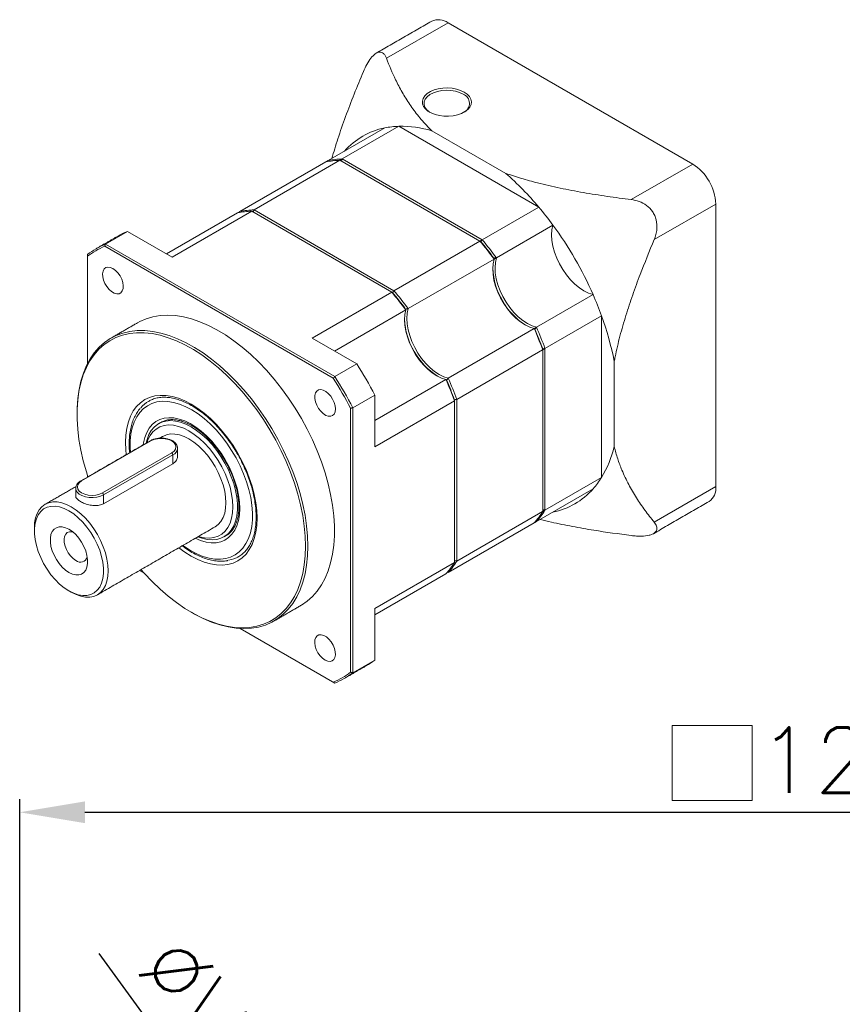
# Model space of a CAD drawing. Extents: x 121 to 713, y 20 to 267.
# Tile 4 of 5: x 577 to 640, y 188 to 264. Entities that reach past the tile are written whole.
import ezdxf

# ---------------------------------------------------------------- set-up
doc = ezdxf.new("R2010")
doc.units = 0
doc.header["$LTSCALE"] = 10
doc.header["$MEASUREMENT"] = 0
doc.header["$PDMODE"] = 3
doc.header["$PDSIZE"] = 6
doc.layers.get('0').update_dxf_attribs({"linetype": 'CONTINUOUS'})
doc.layers.get('DEFPOINTS').update_dxf_attribs({"linetype": 'CONTINUOUS'})
doc.layers.add('DIM', color=4, linetype='CONTINUOUS', lineweight=15)
doc.styles.get("Standard").update_dxf_attribs({"font": 'TXT.shx', "bigfont": 'chineset.shx'})
doc.dimstyles.get("Standard").update_dxf_attribs({"dimtxt": 5, "dimasz": 5, "dimexe": 1, "dimexo": 1, "dimgap": 1.5, "dimtad": 1, "dimdsep": 46, "dimtxsty": 'Standard', "dimcen": 0, "dimadec": 1, "dimazin": 2, "dimtfac": 1, "dimtofl": 0, "dimtmove": 0, "dimatfit": 3, "dimfxl": 1, "dimtolj": 1, "dimtzin": 0, "dimarcsym": 0})

# ---------------------------------------------------------------- blocks, each defined once
blk = doc.blocks.new('*D14')
at = {"layer": 'DEFPOINTS', "color": 0, "transparency": 16777216}
for p in [(597.696, 172.564), (683.137, 55.411)]:
    blk.add_point(p, dxfattribs=at)
at = {"layer": 'DIM', "color": 0, "lineweight": -2, "transparency": 16777216}
for p, q in [((583.47, 192.07), (594.75, 176.604)), ((683.137, 55.411), (597.696, 172.564)), ((686.084, 51.371), (689.03, 47.332))]:
    blk.add_line(p, q, dxfattribs=at)
blk.add_arc((640.417, 113.988), 72.5, 125.31336, 127.57789, dxfattribs=at)
at = {"layer": 'DIM', "color": 0, "transparency": 16777216}
for points in [[(595.423, 177.095), (594.077, 176.113), (597.696, 172.564)], [(686.757, 51.862), (685.41, 50.88), (683.137, 55.411)]]:
    blk.add_solid(points, dxfattribs=at)
at = {"layer": 'DIM', "color": 0, "transparency": 16777216, "insert": (590.532, 189.176), "char_height": 5, "attachment_point": 5, "rotation": 306.10365}
blk.add_mtext('\\A1;%%CV', dxfattribs=at)
blk = doc.blocks.new('*D15')
at = {"layer": 'DEFPOINTS', "color": 0, "transparency": 16777216}
for p in [(703.417, 202.872), (577.417, 166.988), (703.417, 166.988)]:
    blk.add_point(p, dxfattribs=at)
at = {"layer": 'DIM', "color": 0, "lineweight": -2, "transparency": 16777216}
for p, q in [((577.417, 167.988), (577.417, 203.872)), ((703.417, 167.988), (703.417, 203.872)), ((582.417, 202.872), (698.417, 202.872))]:
    blk.add_line(p, q, dxfattribs=at)
at = {"layer": 'DIM', "color": 0, "transparency": 16777216}
for points in [[(582.417, 203.706), (582.417, 202.039), (577.417, 202.872)], [(698.417, 203.706), (698.417, 202.039), (703.417, 202.872)]]:
    blk.add_solid(points, dxfattribs=at)
at = {"layer": 'DIM', "color": 0, "transparency": 16777216, "insert": (640.417, 206.872), "char_height": 5, "attachment_point": 5}
blk.add_mtext('\\A1;126', dxfattribs=at)
blk = doc.blocks.new('jht4gre')
at = {"color": 7, "linetype": 'Continuous', "lineweight": 15}
for p, q in [((-33.125, -47.867), (-37.84, -50.588)), ((-14.386, -58.684), (-33.125, -47.867)), ((-37.974, -55.919), (-42.305, -58.42)), ((-36.892, -55.795), (-41.223, -58.295)), ((-26.176, -61.981), (-36.892, -55.795)), ((-28.705, -59.398), (-34.362, -56.133)), ((-42.305, -58.42), (-49.061, -62.32)), ((-41.223, -58.295), (-47.98, -62.196)), ((-42.305, -58.42), (-42.48, -58.521)), ((-30.683, -64.584), (-41.4, -58.397)), ((-41.223, -58.295), (-30.507, -64.482)), ((-19.101, -61.406), (-14.386, -58.684)), ((-12.619, -61.746), (-17.334, -64.468)), ((-12.619, -83.384), (-12.619, -61.746)), ((-54.688, -65.568), (-49.238, -62.422)), ((-54.255, -65.819), (-48.156, -62.298)), ((-49.061, -62.321), (-49.236, -62.422)), ((-37.44, -68.484), (-48.156, -62.298)), ((-47.98, -62.196), (-37.263, -68.382)), ((-26.176, -61.981), (-30.507, -64.482)), ((-59.362, -64.81), (-57.682, -63.84)), ((-57.682, -63.84), (-54.255, -65.819)), ((-25.094, -63.355), (-29.425, -65.855)), ((-59.362, -64.81), (-41.791, -74.953)), ((-30.507, -64.482), (-37.263, -68.382)), ((-41.912, -75.087), (-59.417, -64.982)), ((-60.741, -65.746), (-60.741, -73.969)), ((-29.425, -65.855), (-36.182, -69.755)), ((-37.44, -68.484), (-43.539, -72.005)), ((-22.017, -68.683), (-26.348, -71.183)), ((-41.809, -73.004), (-36.358, -69.857)), ((-21.369, -70.306), (-25.7, -72.807)), ((-21.369, -82.681), (-21.369, -70.306)), ((-26.348, -71.183), (-33.105, -75.084)), ((-43.539, -72.005), (-40.112, -73.983)), ((-25.7, -72.807), (-32.457, -76.707)), ((-25.877, -85.284), (-25.877, -72.909)), ((-25.7, -72.807), (-25.7, -85.182)), ((-20.397, -80.321), (-20.397, -73.789)), ((-40.112, -73.983), (-41.791, -74.953)), ((-38.732, -78.332), (-33.282, -75.186)), ((-56.046, -76.839), (-56.08, -76.858)), ((-40.412, -77.342), (-38.732, -76.373)), ((-38.732, -76.373), (-38.732, -80.33)), ((-38.732, -80.33), (-32.634, -76.809)), ((-32.634, -89.184), (-32.634, -76.809)), ((-32.457, -76.707), (-32.457, -89.082)), ((-40.588, -97.594), (-40.588, -77.38)), ((-40.412, -77.342), (-40.412, -97.632)), ((-55.88, -79.884), (-61.183, -82.945)), ((-59.592, -83.864), (-54.289, -80.802)), ((-54.2, -80.955), (-59.504, -84.017)), ((-54.2, -80.955), (-54.2, -81.629)), ((-54.2, -81.629), (-59.504, -84.691)), ((-60.741, -82.512), (-60.741, -82.648)), ((-21.369, -82.681), (-25.7, -85.182)), ((-22.017, -83.556), (-26.348, -86.056)), ((-17.334, -86.106), (-12.619, -83.384)), ((-59.504, -84.017), (-59.504, -84.691)), ((-25.7, -85.182), (-32.457, -89.082)), ((-26.348, -86.056), (-33.105, -89.957)), ((-32.634, -89.184), (-38.732, -92.705)), ((-56.742, -89.797), (-56.431, -89.977)), ((-56.431, -89.977), (-56.742, -89.797)), ((-38.732, -93.205), (-33.282, -90.059)), ((-38.732, -93.206), (-36.358, -91.835)), ((-38.732, -92.705), (-38.732, -96.662)), ((-49.034, -94.247), (-41.912, -98.358)), ((-41.791, -98.428), (-49.034, -94.247)), ((-38.732, -96.662), (-40.412, -97.632))]:
    blk.add_line(p, q, dxfattribs=at)
at = {"color": 7, "linetype": 'Continuous', "lineweight": 15, "flags": 128}
for points in [[(-31.887, -53.173), (-31.66, -53.332), (-31.49, -53.512), (-31.381, -53.708), (-31.339, -53.913), (-31.364, -54.118), (-31.456, -54.317), (-31.612, -54.502), (-31.826, -54.667), (-32.089, -54.805), (-32.394, -54.912), (-32.728, -54.984), (-33.079, -55.018), (-33.436, -55.013), (-33.784, -54.97), (-34.112, -54.889), (-34.407, -54.773), (-34.659, -54.628), (-34.859, -54.457), (-34.999, -54.268), (-35.075, -54.067), (-35.083, -53.861), (-35.024, -53.658), (-34.9, -53.466), (-34.714, -53.29), (-34.474, -53.138), (-34.189, -53.014), (-33.868, -52.924), (-33.524, -52.871), (-33.169, -52.856), (-32.815, -52.881), (-32.475, -52.944), (-32.162, -53.042), (-31.887, -53.173)], [(-31.976, -53.326), (-32.25, -53.197), (-32.564, -53.102), (-32.904, -53.046), (-33.257, -53.031), (-33.609, -53.057), (-33.944, -53.123), (-34.249, -53.226), (-34.512, -53.363), (-34.721, -53.528), (-34.869, -53.714), (-34.949, -53.913), (-34.958, -54.117), (-34.896, -54.319), (-34.764, -54.508), (-34.569, -54.679), (-34.493, -54.729)], [(-22.017, -68.683), (-22.363, -68.572), (-22.716, -68.398), (-23.069, -68.165), (-23.415, -67.879), (-23.747, -67.545), (-24.058, -67.17), (-24.342, -66.762), (-24.592, -66.328), (-24.804, -65.878), (-24.973, -65.422), (-25.097, -64.967), (-25.172, -64.525), (-25.196, -64.102), (-25.17, -63.71), (-25.094, -63.355)], [(-26.525, -71.285), (-26.871, -71.174), (-27.224, -71), (-27.577, -70.768), (-27.923, -70.482), (-28.255, -70.148), (-28.566, -69.773), (-28.849, -69.364), (-29.1, -68.93), (-29.312, -68.481), (-29.481, -68.024), (-29.605, -67.57), (-29.679, -67.127), (-29.704, -66.705), (-29.678, -66.312), (-29.602, -65.957)], [(-29.425, -65.855), (-29.501, -66.21), (-29.527, -66.603), (-29.503, -67.025), (-29.428, -67.468), (-29.304, -67.922), (-29.135, -68.379), (-28.923, -68.828), (-28.673, -69.262), (-28.389, -69.671), (-28.078, -70.046), (-27.746, -70.38), (-27.4, -70.666), (-27.047, -70.898), (-26.694, -71.072), (-26.348, -71.183)], [(-58.79, -66.679), (-58.988, -66.593), (-59.173, -66.571), (-59.334, -66.613), (-59.461, -66.717), (-59.546, -66.877), (-59.584, -67.081), (-59.571, -67.318), (-59.51, -67.573), (-59.403, -67.829), (-59.257, -68.07), (-59.083, -68.282), (-58.889, -68.451), (-58.69, -68.566), (-58.497, -68.62), (-58.322, -68.61), (-58.177, -68.537), (-58.07, -68.404), (-58.008, -68.22), (-57.996, -67.998), (-58.033, -67.75), (-58.118, -67.493), (-58.245, -67.242), (-58.406, -67.013), (-58.592, -66.822), (-58.79, -66.679)], [(-33.282, -75.186), (-33.628, -75.074), (-33.981, -74.901), (-34.334, -74.668), (-34.68, -74.382), (-35.012, -74.048), (-35.323, -73.673), (-35.606, -73.265), (-35.856, -72.831), (-36.068, -72.381), (-36.238, -71.924), (-36.361, -71.47), (-36.436, -71.027), (-36.461, -70.605), (-36.434, -70.213), (-36.358, -69.857)], [(-36.182, -69.755), (-36.258, -70.111), (-36.284, -70.503), (-36.259, -70.925), (-36.184, -71.368), (-36.061, -71.822), (-35.892, -72.279), (-35.68, -72.729), (-35.429, -73.163), (-35.146, -73.571), (-34.835, -73.946), (-34.503, -74.28), (-34.157, -74.566), (-33.804, -74.799), (-33.451, -74.972), (-33.105, -75.084)], [(-44.415, -92.496), (-44.357, -92.462), (-43.917, -92.158), (-43.514, -91.797), (-43.15, -91.381), (-42.827, -90.912), (-42.546, -90.393), (-42.31, -89.826), (-42.12, -89.214), (-41.976, -88.561), (-41.88, -87.871), (-41.832, -87.146), (-41.832, -86.392), (-41.88, -85.612), (-41.976, -84.81), (-42.12, -83.991), (-42.31, -83.16), (-42.546, -82.32), (-42.827, -81.477), (-43.15, -80.635), (-43.514, -79.799), (-43.917, -78.972), (-44.357, -78.161), (-44.832, -77.369), (-45.338, -76.6), (-45.874, -75.859), (-46.435, -75.149), (-47.02, -74.476), (-47.625, -73.841), (-48.246, -73.249), (-48.88, -72.704), (-49.525, -72.207), (-50.175, -71.762), (-50.828, -71.371), (-51.48, -71.036), (-52.128, -70.759), (-52.768, -70.542), (-53.396, -70.386), (-54.009, -70.291), (-54.605, -70.259), (-55.178, -70.289), (-55.727, -70.381), (-56.248, -70.534), (-56.739, -70.749), (-56.914, -70.844)], [(-61.536, -77.741), (-61.53, -77.367), (-61.482, -76.643), (-61.386, -75.952), (-61.242, -75.3), (-61.052, -74.688), (-60.816, -74.121), (-60.536, -73.601), (-60.213, -73.132), (-59.848, -72.716), (-59.445, -72.356), (-59.005, -72.052), (-58.531, -71.808), (-58.024, -71.623), (-57.489, -71.501), (-56.927, -71.44), (-56.342, -71.441), (-55.738, -71.505), (-55.117, -71.63), (-54.482, -71.817), (-53.838, -72.064), (-53.187, -72.37), (-52.534, -72.733), (-51.882, -73.151), (-51.234, -73.622), (-50.595, -74.144), (-49.966, -74.713), (-49.353, -75.327), (-48.758, -75.981), (-48.184, -76.673), (-47.635, -77.399), (-47.114, -78.155), (-46.623, -78.936), (-46.166, -79.738), (-45.744, -80.558), (-45.36, -81.39), (-45.016, -82.229), (-44.714, -83.073), (-44.456, -83.915), (-44.242, -84.751), (-44.075, -85.576), (-43.955, -86.387), (-43.883, -87.178), (-43.859, -87.946), (-43.859, -87.946)], [(-44.036, -87.946), (-44.059, -87.186), (-44.131, -86.403), (-44.25, -85.6), (-44.415, -84.783), (-44.626, -83.955), (-44.882, -83.121), (-45.181, -82.287), (-45.522, -81.455), (-45.902, -80.632), (-46.319, -79.82), (-46.772, -79.026), (-47.258, -78.253), (-47.774, -77.505), (-48.318, -76.786), (-48.886, -76.101), (-49.475, -75.453), (-50.082, -74.846), (-50.704, -74.282), (-51.337, -73.766), (-51.979, -73.299), (-52.624, -72.885), (-53.271, -72.526), (-53.915, -72.223), (-54.553, -71.978), (-55.181, -71.793), (-55.796, -71.669), (-56.394, -71.606), (-56.973, -71.605), (-57.529, -71.665), (-58.059, -71.787), (-58.561, -71.969), (-59.03, -72.211), (-59.466, -72.511), (-59.865, -72.869), (-60.226, -73.28), (-60.546, -73.745), (-60.823, -74.259), (-61.057, -74.82), (-61.245, -75.426), (-61.387, -76.072), (-61.483, -76.756), (-61.531, -77.473), (-61.531, -78.22), (-61.483, -78.992), (-61.387, -79.786), (-61.245, -80.596), (-61.057, -81.42), (-60.823, -82.251), (-60.704, -82.626)], [(-41.744, -77.437), (-41.769, -77.194), (-41.843, -76.938), (-41.96, -76.684), (-42.113, -76.449), (-42.294, -76.246), (-42.49, -76.09), (-42.689, -75.99), (-42.878, -75.951), (-43.047, -75.978), (-43.183, -76.067), (-43.279, -76.213), (-43.329, -76.407), (-43.329, -76.638), (-43.279, -76.889), (-43.183, -77.146), (-43.047, -77.393), (-42.878, -77.614), (-42.689, -77.794), (-42.49, -77.924), (-42.294, -77.994), (-42.113, -78), (-41.96, -77.942), (-41.843, -77.823), (-41.769, -77.651), (-41.744, -77.437)], [(-47.748, -85.803), (-47.772, -85.219), (-47.845, -84.612), (-47.965, -83.989), (-48.131, -83.355), (-48.343, -82.717), (-48.597, -82.081), (-48.892, -81.452), (-49.224, -80.837), (-49.59, -80.243), (-49.987, -79.673), (-50.411, -79.135), (-50.858, -78.633), (-51.324, -78.172), (-51.803, -77.756), (-52.292, -77.39), (-52.786, -77.077), (-53.28, -76.82), (-53.769, -76.621), (-54.249, -76.483), (-54.714, -76.407), (-55.161, -76.393), (-55.585, -76.441), (-55.982, -76.552), (-56.349, -76.724), (-56.681, -76.956), (-56.975, -77.244), (-57.229, -77.587), (-57.441, -77.981), (-57.607, -78.423), (-57.727, -78.907), (-57.8, -79.43), (-57.824, -79.986), (-57.8, -80.57), (-57.763, -80.928)], [(-53.427, -87.883), (-53.308, -87.969), (-52.835, -88.276), (-52.36, -88.528), (-51.891, -88.721), (-51.43, -88.855), (-50.983, -88.928), (-50.555, -88.939), (-50.15, -88.888), (-49.772, -88.776), (-49.424, -88.603), (-49.112, -88.371), (-48.836, -88.084), (-48.602, -87.743), (-48.41, -87.352), (-48.263, -86.916), (-48.163, -86.438), (-48.11, -85.924), (-48.105, -85.379), (-48.148, -84.808), (-48.239, -84.218), (-48.376, -83.614), (-48.559, -83.003), (-48.785, -82.391), (-49.052, -81.784), (-49.357, -81.188), (-49.698, -80.61), (-50.07, -80.055), (-50.47, -79.529), (-50.894, -79.038), (-51.337, -78.587), (-51.796, -78.179), (-52.264, -77.82), (-52.737, -77.513), (-53.212, -77.262), (-53.681, -77.068), (-54.142, -76.934), (-54.589, -76.861), (-55.017, -76.85), (-55.422, -76.901), (-55.8, -77.014), (-56.148, -77.187), (-56.461, -77.418), (-56.736, -77.706), (-56.97, -78.047), (-57.162, -78.437), (-57.309, -78.874), (-57.409, -79.351), (-57.462, -79.865), (-57.467, -80.41), (-57.447, -80.746)], [(-56.462, -80.178), (-56.44, -80.03), (-56.342, -79.611), (-56.197, -79.234), (-56.008, -78.905), (-55.777, -78.628), (-55.507, -78.407), (-55.201, -78.245), (-54.864, -78.143), (-54.5, -78.103), (-54.113, -78.125), (-53.709, -78.21), (-53.293, -78.355), (-52.871, -78.56), (-52.447, -78.821), (-52.028, -79.136), (-51.619, -79.499), (-51.224, -79.907), (-50.851, -80.354), (-50.502, -80.833), (-50.184, -81.34), (-49.899, -81.867), (-49.652, -82.407), (-49.445, -82.954), (-49.282, -83.5), (-49.165, -84.038), (-49.096, -84.561), (-49.074, -85.062), (-49.1, -85.536), (-49.175, -85.974), (-49.297, -86.373), (-49.464, -86.726), (-49.675, -87.029), (-49.926, -87.279), (-50.214, -87.471), (-50.536, -87.603), (-50.887, -87.674), (-51.263, -87.683), (-51.659, -87.63), (-52.07, -87.514), (-52.487, -87.34)], [(-52.286, -87.225), (-51.971, -87.338), (-51.577, -87.429), (-51.199, -87.459), (-50.843, -87.427), (-50.513, -87.334), (-50.214, -87.181), (-49.95, -86.97), (-49.724, -86.704), (-49.54, -86.386), (-49.399, -86.021), (-49.304, -85.614), (-49.256, -85.17), (-49.256, -84.695), (-49.304, -84.196), (-49.399, -83.679), (-49.54, -83.152), (-49.724, -82.621), (-49.95, -82.094), (-50.214, -81.578), (-50.513, -81.079), (-50.843, -80.605), (-51.199, -80.162), (-51.577, -79.756), (-51.971, -79.393), (-52.376, -79.077), (-52.786, -78.812), (-53.196, -78.603), (-53.601, -78.451), (-53.995, -78.36), (-54.373, -78.33), (-54.729, -78.362), (-55.059, -78.455), (-55.358, -78.608), (-55.622, -78.819), (-55.848, -79.086), (-56.032, -79.403), (-56.173, -79.768), (-56.245, -80.052)], [(-52.244, -87.2), (-52.159, -87.227), (-51.772, -87.311), (-51.402, -87.332), (-51.055, -87.29), (-50.736, -87.186), (-50.449, -87.02), (-50.199, -86.796), (-49.989, -86.516), (-49.822, -86.185), (-49.702, -85.808), (-49.629, -85.389), (-49.604, -84.936), (-49.629, -84.454), (-49.702, -83.951), (-49.822, -83.434), (-49.989, -82.911), (-50.199, -82.389), (-50.449, -81.876), (-50.736, -81.379), (-51.055, -80.906), (-51.402, -80.463), (-51.772, -80.058), (-52.159, -79.695), (-52.558, -79.38), (-52.963, -79.118), (-53.368, -78.913), (-53.767, -78.767), (-54.154, -78.683), (-54.524, -78.661), (-54.871, -78.703), (-55.19, -78.808), (-55.477, -78.973), (-55.727, -79.198), (-55.937, -79.477), (-56.103, -79.808), (-56.176, -80.012)], [(-54.289, -80.802), (-54.11, -80.667), (-53.997, -80.511), (-53.959, -80.343), (-53.997, -80.175), (-54.11, -80.018), (-54.289, -79.884), (-54.522, -79.78), (-54.793, -79.715), (-55.084, -79.693), (-55.375, -79.715), (-55.647, -79.78), (-55.88, -79.884)], [(-50.963, -86.461), (-50.963, -86.461), (-50.719, -86.28), (-50.513, -86.044), (-50.35, -85.755), (-50.231, -85.419), (-50.159, -85.042), (-50.134, -84.63), (-50.159, -84.189), (-50.231, -83.729), (-50.35, -83.255), (-50.513, -82.778), (-50.719, -82.304), (-50.963, -81.842), (-51.241, -81.399), (-51.549, -80.985), (-51.88, -80.604), (-52.231, -80.264), (-52.594, -79.972), (-52.963, -79.731), (-53.332, -79.545), (-53.695, -79.419), (-54.045, -79.354), (-54.377, -79.352), (-54.685, -79.411), (-54.963, -79.533)], [(-59.504, -84.017), (-59.741, -84.124), (-60.016, -84.195), (-60.312, -84.227), (-60.613, -84.216), (-60.9, -84.164), (-61.158, -84.074), (-61.371, -83.951), (-61.527, -83.803), (-61.617, -83.636), (-61.637, -83.495)], [(-61.183, -82.945), (-61.362, -83.08), (-61.474, -83.236), (-61.512, -83.404), (-61.474, -83.572), (-61.362, -83.729), (-61.183, -83.864), (-60.95, -83.967), (-60.679, -84.032), (-60.387, -84.054), (-60.096, -84.032), (-59.825, -83.967), (-59.592, -83.864)], [(-61.978, -91.467), (-61.609, -91.653), (-61.246, -91.779), (-60.896, -91.844), (-60.564, -91.846), (-60.257, -91.787), (-59.978, -91.665), (-59.734, -91.485), (-59.529, -91.248), (-59.365, -90.96), (-59.246, -90.624), (-59.174, -90.246), (-59.15, -89.834), (-59.174, -89.394), (-59.246, -88.933), (-59.365, -88.46), (-59.529, -87.982), (-59.734, -87.508), (-59.978, -87.046), (-60.257, -86.604), (-60.564, -86.189), (-60.896, -85.809), (-61.246, -85.469), (-61.609, -85.176), (-61.978, -84.935), (-62.348, -84.75), (-62.71, -84.624), (-63.061, -84.559), (-63.393, -84.556), (-63.7, -84.616), (-63.978, -84.737), (-64.222, -84.918), (-64.428, -85.154), (-64.592, -85.443), (-64.71, -85.779), (-64.783, -86.156), (-64.807, -86.569), (-64.807, -86.569)], [(-62.155, -91.365), (-61.794, -91.545), (-61.44, -91.665), (-61.099, -91.722), (-60.777, -91.715), (-60.482, -91.645), (-60.217, -91.512), (-59.989, -91.32), (-59.801, -91.071), (-59.657, -90.771), (-59.559, -90.425), (-59.51, -90.04), (-59.51, -89.622), (-59.559, -89.179), (-59.657, -88.72), (-59.801, -88.254), (-59.989, -87.788), (-60.217, -87.332), (-60.482, -86.894), (-60.777, -86.482), (-61.099, -86.105), (-61.44, -85.768), (-61.794, -85.478), (-62.155, -85.241), (-62.516, -85.061), (-62.871, -84.942), (-63.212, -84.885), (-63.533, -84.892), (-63.829, -84.962), (-64.093, -85.095), (-64.322, -85.287), (-64.51, -85.535), (-64.654, -85.836), (-64.751, -86.182), (-64.801, -86.567), (-64.801, -86.985), (-64.751, -87.428), (-64.654, -87.886), (-64.51, -88.353), (-64.322, -88.819), (-64.093, -89.275), (-63.829, -89.713), (-63.533, -90.124), (-63.212, -90.502), (-62.871, -90.839), (-62.516, -91.128), (-62.155, -91.365)], [(-53.735, -88.061), (-53.28, -88.399), (-52.786, -88.713), (-52.292, -88.97), (-51.803, -89.168), (-51.324, -89.306), (-50.858, -89.383), (-50.411, -89.397), (-49.987, -89.348), (-49.59, -89.237), (-49.224, -89.065), (-48.892, -88.834), (-48.597, -88.545), (-48.343, -88.202), (-48.131, -87.808), (-47.965, -87.367), (-47.845, -86.882), (-47.772, -86.359), (-47.748, -85.803)], [(-62.155, -89.957), (-61.892, -90.081), (-61.638, -90.144), (-61.401, -90.144), (-61.191, -90.082), (-61.013, -89.959), (-60.873, -89.78), (-60.778, -89.551), (-60.729, -89.279), (-60.729, -88.974), (-60.778, -88.646), (-60.873, -88.306), (-61.013, -87.967), (-61.191, -87.638), (-61.401, -87.333), (-61.638, -87.06), (-61.892, -86.83), (-62.155, -86.65), (-62.418, -86.526), (-62.672, -86.463), (-62.909, -86.462), (-63.12, -86.525), (-63.298, -86.647), (-63.437, -86.826), (-63.532, -87.056), (-63.581, -87.328), (-63.581, -87.633), (-63.532, -87.961), (-63.437, -88.3), (-63.298, -88.64), (-63.12, -88.968), (-62.909, -89.274), (-62.672, -89.547), (-62.418, -89.777), (-62.155, -89.957)], [(-61.859, -86.857), (-61.933, -86.841), (-62.12, -86.841), (-62.281, -86.904), (-62.406, -87.026), (-62.489, -87.2), (-62.525, -87.417), (-62.513, -87.665), (-62.453, -87.932), (-62.348, -88.201), (-62.204, -88.46), (-62.029, -88.694), (-61.833, -88.89), (-61.625, -89.038)], [(-56.642, -89.739), (-56.394, -90.017), (-55.796, -90.645), (-55.181, -91.231), (-54.553, -91.771), (-53.915, -92.263), (-53.271, -92.704), (-52.624, -93.091), (-51.979, -93.422), (-51.337, -93.696), (-50.704, -93.911), (-50.082, -94.066), (-49.475, -94.16), (-48.886, -94.192), (-48.318, -94.162), (-47.774, -94.071), (-47.258, -93.919), (-46.772, -93.707), (-46.319, -93.435), (-45.902, -93.106), (-45.522, -92.722), (-45.181, -92.283), (-44.882, -91.794), (-44.626, -91.255), (-44.415, -90.671), (-44.25, -90.045), (-44.131, -89.38), (-44.059, -88.679), (-44.036, -87.946)], [(-43.859, -87.946), (-43.883, -88.686), (-43.955, -89.394), (-44.075, -90.066), (-44.242, -90.699), (-44.456, -91.289), (-44.714, -91.832), (-45.016, -92.327), (-45.36, -92.77), (-45.744, -93.158), (-46.166, -93.491), (-46.623, -93.765), (-47.114, -93.979), (-47.635, -94.133), (-48.184, -94.225), (-48.758, -94.255), (-49.353, -94.222), (-49.966, -94.128), (-50.595, -93.971), (-51.234, -93.754), (-51.882, -93.478), (-52.534, -93.143), (-52.699, -93.05)], [(-49.267, -88.799), (-49.215, -88.771), (-49.172, -88.747)], [(-42.54, -96.662), (-42.342, -96.747), (-42.156, -96.769), (-41.995, -96.727), (-41.868, -96.623), (-41.783, -96.464), (-41.746, -96.259), (-41.758, -96.022), (-41.82, -95.767), (-41.927, -95.511), (-42.072, -95.27), (-42.247, -95.058), (-42.44, -94.889), (-42.639, -94.774), (-42.833, -94.72), (-43.007, -94.73), (-43.153, -94.804), (-43.26, -94.936), (-43.321, -95.12), (-43.334, -95.342), (-43.296, -95.59), (-43.211, -95.847), (-43.084, -96.098), (-42.923, -96.327), (-42.738, -96.519), (-42.54, -96.662)]]:
    blk.add_lwpolyline(points, dxfattribs=at)
at = {"color": 7, "linetype": 'Continuous', "lineweight": 15}
for centre, radius, start, end in [((-33.857, -48.887), 1.256, 54.3412, 114.34828), ((-32.242, -54.037), 0.758, 294.03004, 69.4707), ((-36.893, -61.343), 5.531, 101.27148, 138.73926), ((-36.703, -62.203), 6.41, 91.68648, 101.42876), ((-36.716, -64.119), 8.326, 73.58038, 91.21311), ((-41.211, -64.805), 6.41, 91.68648, 101.42876), ((-41.034, -64.703), 6.41, 91.68648, 101.42876), ((-16.44, -61.911), 3.825, 2.47639, 57.5236), ((-44.226, -77.129), 23.565, 40.00225, 48.80209), ((-47.968, -68.705), 6.41, 91.68648, 101.42876), ((-47.791, -68.603), 6.41, 91.68648, 101.42876), ((-46.428, -79.047), 26.484, 36.33624, 40.11828), ((-55.215, -69.707), 6.364, 112.80831, 119.98983), ((-47.611, -79.907), 27.946, 23.67975, 36.32025), ((-56.899, -70.667), 6.354, 112.80396, 127.20684), ((-50.936, -81.649), 26.484, 36.33624, 40.11828), ((-50.717, -81.52), 26.26, 36.52809, 40.0533), ((-50.717, -81.52), 26.26, 36.52809, 40.0533), ((-50.759, -81.547), 26.484, 36.33624, 40.11828), ((-56.946, -70.789), 6.311, 113.04728, 126.96347), ((-24.133, -66.352), 5.579, 183.16493, 236.82969), ((-24.133, -66.352), 5.579, 183.16483, 236.82979), ((-57.693, -85.55), 26.484, 36.33624, 40.11828), ((-57.474, -85.421), 26.26, 36.52809, 40.0533), ((-57.474, -85.421), 26.26, 36.52809, 40.0533), ((-57.516, -85.448), 26.484, 36.33624, 40.11828), ((-46.275, -79.313), 26.485, 19.88192, 23.66394), ((-30.89, -70.253), 5.579, 183.16493, 236.82969), ((-30.89, -70.253), 5.579, 183.16483, 236.82979), ((-43.516, -78.366), 23.568, 11.19896, 19.99807), ((-50.783, -81.916), 26.485, 19.88192, 23.66394), ((-50.563, -81.791), 26.262, 19.94702, 23.47204), ((-50.563, -81.791), 26.262, 19.94702, 23.47204), ((-50.606, -81.814), 26.485, 19.88192, 23.66394), ((-67.866, -91.6), 32.874, 27.59499, 32.40498), ((-69.512, -92.55), 32.66, 27.67659, 32.32343), ((-69.546, -92.57), 32.874, 27.59499, 32.40498), ((-57.54, -85.816), 26.485, 19.88192, 23.66394), ((-57.32, -85.692), 26.262, 19.94702, 23.47204), ((-57.32, -85.692), 26.262, 19.94702, 23.47204), ((-57.363, -85.714), 26.485, 19.88192, 23.66394), ((-54.857, -78.887), 2.369, 120.13224, 139.36182), ((-55.916, -79.935), 0.0629, 54.38272, 114.30706), ((-54.441, -80.395), 0.61, 293.26965, 354.22872), ((-28.492, -78.367), 8.328, 328.7951, 346.42484), ((-54.392, -80.964), 0.192, 2.60548, 57.39439), ((-26.825, -79.315), 6.411, 318.58087, 328.32217), ((-61.22, -82.996), 0.0629, 54.38434, 114.29073), ((-26.175, -79.909), 5.531, 281.27148, 318.73928), ((-13.835, -83.523), 1.224, 304.77888, 6.53325), ((-59.695, -84.025), 0.192, 2.60548, 57.39439), ((-31.156, -81.815), 6.411, 318.58087, 328.32217), ((-31.333, -81.917), 6.411, 318.58087, 328.32217), ((-61.276, -88.623), 0.542, 229.96236, 344.26656), ((-50.347, -86.705), 2.355, 280.30673, 300.85477), ((-38.09, -85.817), 6.411, 318.58087, 328.32217), ((-37.913, -85.715), 6.411, 318.58087, 328.32217), ((-42.579, -91.595), 6.362, 300.00374, 307.20365), ((-44.383, -92.552), 6.31, 293.0472, 306.96351), ((-44.254, -92.572), 6.353, 292.80371, 307.20704)]:
    blk.add_arc(centre, radius, start, end, dxfattribs=at)
for points in [[(-34.375, -47.743), (-38.63, -50.199)], [(-42.305, -58.42), (-42.297, -58.5)], [(-41.29, -58.461), (-41.223, -58.295)], [(-49.061, -62.32), (-49.054, -62.401)], [(-48.046, -62.361), (-47.98, -62.196)], [(-58.396, -64.195), (-60.076, -65.164)], [(-59.362, -64.81), (-59.417, -64.982)], [(-30.683, -64.584), (-30.617, -64.622)], [(-30.617, -64.622), (-30.507, -64.482)], [(-60.741, -65.746), (-60.741, -65.606)], [(-29.616, -65.89), (-29.425, -65.855)], [(-29.602, -65.957), (-29.616, -65.89)], [(-37.44, -68.484), (-37.373, -68.523)], [(-37.373, -68.523), (-37.263, -68.382)], [(-36.372, -69.791), (-36.182, -69.755)], [(-36.358, -69.857), (-36.372, -69.791)], [(-56.914, -70.844), (-58.947, -72.018)], [(-26.525, -71.285), (-26.474, -71.331)], [(-26.474, -71.331), (-26.348, -71.183)], [(-25.877, -72.832), (-25.7, -72.807)], [(-25.877, -72.909), (-25.877, -72.832)], [(-41.791, -74.953), (-41.912, -75.087)], [(-33.282, -75.186), (-33.231, -75.232)], [(-33.231, -75.232), (-33.105, -75.084)], [(-32.634, -76.809), (-32.634, -76.732)], [(-32.634, -76.732), (-32.457, -76.707)], [(-40.412, -77.342), (-40.588, -77.38)], [(-61.536, -77.741), (-61.536, -77.843)], [(-55.109, -78.462), (-55.286, -78.564)], [(-55.942, -79.877), (-61.245, -82.939)], [(-54.963, -79.533), (-55.215, -79.678)], [(-53.834, -81.11), (-53.834, -80.445)], [(-61.611, -83.371), (-63.978, -84.737)], [(-61.637, -83.506), (-61.637, -84.097)], [(-25.877, -85.156), (-25.7, -85.182)], [(-17.391, -86.985), (-13.137, -84.529)], [(-64.807, -86.569), (-64.807, -86.773)], [(-59.979, -91.666), (-50.963, -86.461)], [(-26.415, -86.009), (-26.348, -86.056)], [(-50.286, -87.225), (-50.109, -87.123)], [(-32.634, -89.057), (-32.457, -89.082)], [(-33.171, -89.91), (-33.105, -89.957)], [(-62.156, -91.365), (-61.979, -91.467)], [(-46.448, -93.669), (-44.415, -92.496)], [(-52.787, -92.999), (-52.699, -93.05)], [(-41.077, -98.074), (-39.398, -97.104)], [(-40.412, -97.632), (-40.588, -97.594)], [(-41.912, -98.358), (-41.791, -98.428)]]:
    blk.add_open_spline(points, degree=1, dxfattribs=at)
for points, knots in [([(-37.84, -50.588), (-37.872, -50.514), (-37.937, -50.364), (-38.101, -50.171), (-38.304, -50.09), (-38.529, -50.14), (-38.755, -50.267), (-39.039, -50.556), (-39.349, -51.037), (-39.522, -51.421), (-39.607, -51.609)], [0, 0, 0, 0, 0.100238, 0.20037, 0.36917, 0.454327, 0.53946, 0.69181, 0.848417, 1, 1, 1, 1]), ([(-37.84, -50.588), (-37.62, -51.138), (-37.271, -52.01), (-36.654, -53.184), (-36.074, -54.125), (-35.391, -55.047), (-34.795, -55.713), (-34.43, -56.067), (-34.362, -56.133)], [0, 0, 0, 0, 0.285595, 0.453355, 0.621087, 0.791232, 0.961317, 1, 1, 1, 1]), ([(-42.021, -58.256), (-41.873, -57.757), (-41.557, -56.69), (-40.975, -55.044), (-40.321, -53.326), (-39.845, -52.182), (-39.607, -51.609)], [0, 0, 0, 0, 0.22562, 0.481822, 0.740896, 1, 1, 1, 1]), ([(-28.705, -59.398), (-28.31, -59.53), (-27.518, -59.793), (-26.126, -60.172), (-24.543, -60.537), (-22.76, -60.874), (-20.945, -61.165), (-19.716, -61.326), (-19.101, -61.406)], [0, 0, 0, 0, 0.133336, 0.267243, 0.449369, 0.631544, 0.815761, 1, 1, 1, 1]), ([(-17.334, -64.468), (-17.285, -64.338), (-17.188, -64.08), (-17.103, -63.574), (-17.134, -63.073), (-17.29, -62.625), (-17.513, -62.23), (-17.905, -61.832), (-18.477, -61.523), (-18.895, -61.444), (-19.101, -61.406)], [0, 0, 0, 0, 0.100238, 0.20037, 0.36917, 0.454327, 0.53946, 0.69181, 0.848417, 1, 1, 1, 1]), ([(-17.334, -64.468), (-17.7, -65.355), (-18.28, -66.765), (-18.989, -68.704), (-19.514, -70.283), (-19.971, -71.864), (-20.25, -73.034), (-20.374, -73.671), (-20.397, -73.789)], [0, 0, 0, 0, 0.285595, 0.453356, 0.621087, 0.791232, 0.961317, 1, 1, 1, 1]), ([(-56.075, -76.862), (-55.999, -76.817), (-55.82, -76.712), (-55.503, -76.608), (-55.132, -76.542), (-54.738, -76.532), (-54.325, -76.577), (-53.898, -76.676), (-53.459, -76.828), (-53.012, -77.032), (-52.562, -77.286), (-52.111, -77.59), (-51.663, -77.939), (-51.224, -78.331), (-50.797, -78.764), (-50.386, -79.232), (-49.995, -79.733), (-49.626, -80.26), (-49.285, -80.811), (-48.974, -81.38), (-48.695, -81.961), (-48.451, -82.55), (-48.244, -83.141), (-48.077, -83.728), (-47.95, -84.307), (-47.865, -84.871), (-47.826, -85.335), (-47.822, -85.606), (-47.821, -85.701)], [0, 0, 0, 0, 0.030003, 0.070936, 0.111633, 0.151909, 0.191773, 0.231331, 0.270701, 0.309978, 0.349222, 0.388464, 0.427725, 0.467013, 0.506333, 0.54568, 0.585052, 0.624441, 0.663841, 0.703245, 0.742646, 0.782034, 0.821403, 0.860745, 0.900054, 0.939325, 0.978555, 1, 1, 1, 1]), ([(-56.693, -77.384), (-56.717, -77.408), (-56.831, -77.528), (-57, -77.79), (-57.197, -78.169), (-57.35, -78.593), (-57.461, -79.054), (-57.529, -79.549), (-57.549, -80.074), (-57.541, -80.486), (-57.511, -80.728), (-57.505, -80.779)], [0, 0, 0, 0, 0.032909, 0.163261, 0.294652, 0.427126, 0.560494, 0.694468, 0.828773, 0.963205, 1, 1, 1, 1]), ([(-55.091, -78.461), (-55.052, -78.437), (-54.926, -78.36), (-54.683, -78.287), (-54.366, -78.242), (-54.025, -78.255), (-53.668, -78.322), (-53.299, -78.441), (-52.92, -78.613), (-52.537, -78.834), (-52.155, -79.104), (-51.777, -79.418), (-51.409, -79.774), (-51.056, -80.168), (-50.721, -80.594), (-50.41, -81.047), (-50.126, -81.522), (-49.873, -82.013), (-49.653, -82.513), (-49.471, -83.017), (-49.327, -83.518), (-49.223, -84.009), (-49.161, -84.485), (-49.14, -84.939), (-49.161, -85.365), (-49.221, -85.759), (-49.321, -86.116), (-49.457, -86.431), (-49.627, -86.704), (-49.834, -86.927), (-49.996, -87.065), (-50.098, -87.114), (-50.111, -87.12)], [0, 0, 0, 0, 0.016882, 0.053606, 0.089961, 0.125668, 0.160824, 0.195643, 0.230301, 0.264909, 0.299517, 0.334153, 0.368831, 0.40355, 0.438304, 0.473083, 0.507877, 0.542674, 0.577459, 0.61222, 0.646945, 0.681624, 0.716246, 0.750808, 0.785315, 0.81979, 0.854269, 0.888837, 0.92364, 0.958885, 0.994768, 1, 1, 1, 1]), ([(-53.835, -80.458), (-53.839, -80.4), (-53.847, -80.285), (-53.934, -80.122), (-54.068, -79.978), (-54.253, -79.854), (-54.48, -79.757), (-54.738, -79.693), (-55.012, -79.665), (-55.29, -79.674), (-55.558, -79.72), (-55.778, -79.791), (-55.895, -79.853), (-55.942, -79.877)], [0, 0, 0, 0, 0.087327, 0.175278, 0.265555, 0.359522, 0.455507, 0.551639, 0.647524, 0.743322, 0.839292, 0.935678, 1, 1, 1, 1]), ([(-20.397, -80.321), (-20.313, -80.633), (-20.146, -81.257), (-19.777, -82.226), (-19.302, -83.231), (-18.702, -84.252), (-18.047, -85.212), (-17.571, -85.808), (-17.334, -86.106)], [0, 0, 0, 0, 0.133336, 0.267243, 0.449369, 0.631544, 0.815761, 1, 1, 1, 1]), ([(-53.842, -81.035), (-53.849, -81.121), (-53.864, -81.307), (-54.019, -81.511), (-54.158, -81.601), (-54.2, -81.629)], [0, 0, 0, 0, 0.371784, 0.807179, 1, 1, 1, 1]), ([(-61.245, -82.939), (-61.28, -82.961), (-61.382, -83.024), (-61.51, -83.145), (-61.604, -83.31), (-61.646, -83.43), (-61.637, -83.492), (-61.637, -83.493)], [0, 0, 0, 0, 0.155243, 0.450067, 0.713151, 0.994553, 1, 1, 1, 1]), ([(-59.504, -84.691), (-59.609, -84.737), (-59.821, -84.831), (-60.224, -84.847), (-60.644, -84.783), (-61.042, -84.651), (-61.366, -84.483), (-61.566, -84.303), (-61.653, -84.175), (-61.632, -84.106), (-61.629, -84.098)], [0, 0, 0, 0, 0.138378, 0.276586, 0.419114, 0.5648, 0.705951, 0.842268, 0.980302, 1, 1, 1, 1]), ([(-47.821, -85.701), (-47.822, -85.791), (-47.826, -86.053), (-47.863, -86.464), (-47.945, -86.921), (-48.068, -87.341), (-48.228, -87.72), (-48.425, -88.055), (-48.656, -88.347), (-48.924, -88.587), (-49.127, -88.735), (-49.25, -88.787), (-49.262, -88.792)], [0, 0, 0, 0, 0.06014, 0.174749, 0.289336, 0.403976, 0.518851, 0.634233, 0.750477, 0.867926, 0.986698, 1, 1, 1, 1]), ([(-19.101, -87.127), (-20.053, -87), (-21.565, -86.799), (-23.596, -86.441), (-24.973, -86.167), (-25.778, -85.961), (-26.059, -85.89)], [0, 0, 0, 0, 0.401771, 0.637774, 0.873737, 1, 1, 1, 1]), ([(-19.101, -87.127), (-18.965, -87.142), (-18.693, -87.171), (-18.212, -87.182), (-17.794, -87.139), (-17.483, -87.039), (-17.253, -86.91), (-17.105, -86.699), (-17.122, -86.407), (-17.264, -86.205), (-17.334, -86.106)], [0, 0, 0, 0, 0.100238, 0.20037, 0.369169, 0.454327, 0.53946, 0.69181, 0.848417, 1, 1, 1, 1]), ([(-53.481, -87.915), (-53.387, -87.986), (-53.141, -88.174), (-52.734, -88.426), (-52.267, -88.671), (-51.802, -88.862), (-51.342, -88.998), (-50.892, -89.079), (-50.459, -89.096), (-50.153, -89.081), (-50, -89.043), (-49.978, -89.038)], [0, 0, 0, 0, 0.079469, 0.208224, 0.337106, 0.466068, 0.594957, 0.723566, 0.851604, 0.978752, 1, 1, 1, 1])]:
    blk.add_open_spline(points, degree=3, knots=knots, dxfattribs=at)

msp = doc.modelspace()

# ---------------------------------------------------------------- linework, layer by layer
at = {"layer": 'DIM'}
msp.add_lwpolyline([(627.392, 203.777), (633.525, 203.777), (633.525, 209.507), (627.392, 209.507)], close=True, dxfattribs=at)

# ---------------------------------------------------------------- block references
msp.add_blockref('jht4gre', (643.346, 311.189))

# ---------------------------------------------------------------- dimensions: what is measured, and where the dimension line sits
dim = msp.add_linear_dim(base=(703.417, 202.872), p1=(577.417, 166.988), p2=(703.417, 166.988), dimstyle='Standard', dxfattribs=at)
dim.commit()
dim.dimension.update_dxf_attribs({"geometry": '*D15', "text_midpoint": (640.417, 206.872)})
dim = msp.add_diameter_dim_2p(p1=(683.137, 55.411), p2=(597.696, 172.564), text='%%CV', dimstyle='Standard', override={"dimtofl": 1}, dxfattribs=at)
dim.commit()
dim.dimension.update_dxf_attribs({"geometry": '*D14', "text_midpoint": (587.3, 186.819), "dimtype": 163})

doc.saveas('drawing.dxf')
